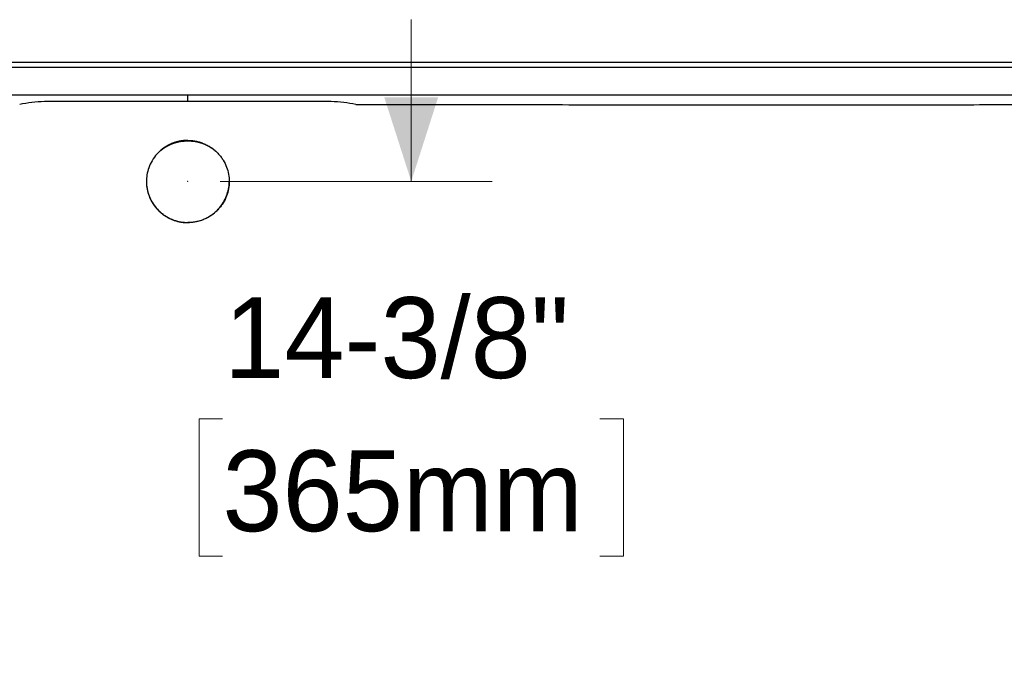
# Model space of a CAD drawing. Header units: inches. Extents: x 0.5 to 10.5, y 0.5 to 7.8.
# Tile 7 of 19: x 3.4 to 4.9, y 1.5 to 2.5. Entities that reach past the tile are written whole.
import ezdxf

# ---------------------------------------------------------------- set-up
doc = ezdxf.new("R2010")
doc.units = ezdxf.units.IN
doc.header["$MEASUREMENT"] = 0
doc.header["$PDSIZE"] = -1
doc.linetypes.add('SLD-Solid', pattern=[0])
doc.styles.add('SLDTEXTSTYLE0', font='txt')
doc.dimstyles.new('SLDDIMSTYLE2', dxfattribs={"dimtxt": 0.125, "dimasz": 0.13, "dimexe": 0, "dimexo": 0.0625, "dimgap": 0.03125, "dimtad": 0, "dimtih": 1, "dimtoh": 1, "dimdec": 6, "dimlfac": 16, "dimrnd": 1e-09, "dimzin": 12, "dimdsep": 46, "dimlunit": 5, "dimtxsty": 'SLDTEXTSTYLE0', "dimsah": 1, "dimcen": 0.09, "dimadec": 0, "dimazin": 3, "dimtfac": 1, "dimtdec": 0, "dimtmove": 0, "dimatfit": 0, "dimfxl": 1, "dimfrac": 2, "dimtolj": 1, "dimtzin": 12, "dimarcsym": 0})

# ---------------------------------------------------------------- blocks, each defined once
blk = doc.blocks.new('_D_6')
at = {"color": 7, "linetype": 'SLD-Solid', "lineweight": 18, "transparency": 16777216}
for p, q in [((4.0208, 2.283), (4.0208, 2.533)), ((3.7253, 2.283), (4.1458, 2.283)), ((3.7289, 1.9162), (3.6927, 1.9162)), ((3.6927, 1.9162), (3.6927, 1.7037)), ((4.3126, 1.9162), (4.3489, 1.9162)), ((4.3489, 1.9162), (4.3489, 1.7037)), ((3.6927, 1.7037), (3.7289, 1.7037)), ((4.3489, 1.7037), (4.3126, 1.7037)), ((3.8234, 1.3842), (4.1458, 1.3842)), ((4.0208, 1.3842), (4.0208, 1.1342))]:
    blk.add_line(p, q, dxfattribs=at)
for points in [[(4.0208, 2.283), (4.0624, 2.413), (3.9791, 2.413)], [(4.0208, 1.3842), (3.9791, 1.2542), (4.0624, 1.2542)]]:
    blk.add_solid(points, dxfattribs=at)
at = {"color": 7, "linetype": 'SLD-Solid', "lineweight": 18, "transparency": 16777216, "char_height": 0.125, "attachment_point": 1, "style": 'SLDTEXTSTYLE0'}
for s, insert in [('14-3/8"', (3.7317, 2.104)), ('365mm', (3.7289, 1.8673))]:
    blk.add_mtext(s, dxfattribs=dict(at, insert=insert))

msp = doc.modelspace()

# ---------------------------------------------------------------- linework, layer by layer
at = {"color": 7, "linetype": 'SLD-Solid', "lineweight": 25}
for p, q in [((1.63300393, 2.46716072), (5.71764959, 2.46716072)), ((1.63300393, 2.45977883), (5.71764959, 2.45977883)), ((1.63300393, 2.4167178), (5.71764959, 2.4167178)), ((3.67532676, 2.21923779), (3.67532676, 2.21954218))]:
    msp.add_line(p, q, dxfattribs=at)
msp.add_arc((3.67532676, 2.27616518), 0.06887397, 52.06131167, 127.93868833, dxfattribs=at)
for points, knots in [([(3.45381921, 2.40625609), (3.44723345, 2.40625535), (3.4406514, 2.40585299), (3.42776908, 2.40430652), (3.42147723, 2.40316423), (3.41542611, 2.40174932)], [0, 0, 0, 0, 0.5, 0.5, 1, 1, 1, 1]), ([(3.67532678, 2.40626851), (3.65677362, 2.40626851), (3.63822104, 2.40626826), (3.60118195, 2.4062672), (3.58270299, 2.40626642), (3.52733184, 2.40626331), (3.49051633, 2.40626018), (3.45381921, 2.40625609)], [0, 0, 0, 0, 0.25, 0.25, 0.5, 0.5, 1, 1, 1, 1]), ([(3.67532676, 2.4062686), (3.67532676, 2.40814319), (3.67532677, 2.41182686), (3.67532677, 2.41510694), (3.67532677, 2.4167178)], [0, 0, 0, 0, 0.5088923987, 1, 1, 1, 1]), ([(3.89683424, 2.40625603), (3.8600844, 2.40626011), (3.82321744, 2.40626325), (3.76776754, 2.4062664), (3.74925929, 2.4062672), (3.72609531, 2.40626785), (3.72145865, 2.40626797), (3.71219365, 2.40626817), (3.70758076, 2.40626825), (3.69839297, 2.40626838), (3.69381203, 2.40626843), (3.68460381, 2.40626849), (3.67997051, 2.40626851), (3.67532677, 2.40626851)], [0, 0, 0, 0, 0.5, 0.5, 0.75, 0.75, 0.8125, 0.8125, 0.875, 0.875, 0.9375, 0.9375, 1, 1, 1, 1]), ([(3.93522713, 2.40174933), (3.92917627, 2.40316417), (3.92288464, 2.40430643), (3.91000087, 2.40585305), (3.90341948, 2.4062553), (3.89683424, 2.40625603)], [0, 0, 0, 0, 0.5, 0.5, 1, 1, 1, 1]), ([(3.93522716, 2.40174936), (3.98907724, 2.40173362), (4.04266062, 2.40171322), (4.14915178, 2.40166504), (4.20205981, 2.40163723), (4.3070272, 2.40157818), (4.35908663, 2.40154686), (4.46212947, 2.40148832), (4.51311236, 2.401461), (4.61372835, 2.40142416), (4.6633633, 2.40141447), (4.76091184, 2.40143672), (4.80882357, 2.40146849), (4.90247617, 2.40161328), (4.94821887, 2.40172621), (5.03697494, 2.40209403), (5.0799868, 2.40234947), (5.16263826, 2.40307722), (5.20227695, 2.40355213), (5.25866496, 2.40446141), (5.27694901, 2.40479685), (5.3123954, 2.40552658), (5.32955753, 2.40592091), (5.36265891, 2.40675257), (5.37859801, 2.40718977), (5.4091539, 2.40808143), (5.42377053, 2.40853565), (5.45159806, 2.40943176), (5.46480819, 2.40987339), (5.48976145, 2.41071839), (5.50150477, 2.41112172), (5.52350259, 2.4118742), (5.53375727, 2.41222335), (5.55278683, 2.41286176), (5.56156225, 2.41315117), (5.58571962, 2.41393239), (5.59893363, 2.41433726), (5.61994078, 2.41496072), (5.62774118, 2.41518037), (5.63555759, 2.41539798), (5.63751399, 2.41545168), (5.64012977, 2.41552326), (5.64078923, 2.41554115), (5.64078924, 2.41554115)], [0, 0, 0, 0, 0.0625, 0.0625, 0.125, 0.125, 0.1875, 0.1875, 0.25, 0.25, 0.3125, 0.3125, 0.375, 0.375, 0.4375, 0.4375, 0.5, 0.5, 0.5625, 0.5625, 0.59375, 0.59375, 0.625, 0.625, 0.65625, 0.65625, 0.6875, 0.6875, 0.71875, 0.71875, 0.75, 0.75, 0.78125, 0.78125, 0.8125, 0.8125, 0.875, 0.875, 0.9375, 0.9375, 0.96875, 0.96875, 1, 1, 1, 1]), ([(3.67532676, 2.34636131), (3.67489636, 2.34635882), (3.67403189, 2.34635383), (3.6727302, 2.34631318), (3.67141855, 2.3462475), (3.67009754, 2.34615375), (3.66876779, 2.34603194), (3.66742993, 2.34588126), (3.66608463, 2.34570114), (3.66473261, 2.34549095), (3.66337458, 2.34525011), (3.6620113, 2.34497801), (3.66064356, 2.3446741), (3.65927217, 2.34433781), (3.65789798, 2.3439686), (3.65652186, 2.34356594), (3.65514472, 2.34312934), (3.65376748, 2.34265831), (3.65239111, 2.34215238), (3.65101659, 2.34161111), (3.64964493, 2.34103408), (3.64735611, 2.34000798), (3.64382951, 2.33822351), (3.63886873, 2.33518765), (3.63322318, 2.33089564), (3.62645585, 2.32432228), (3.6198709, 2.31535344), (3.61476487, 2.30442429), (3.61194455, 2.29353588), (3.61104983, 2.28269285), (3.61200686, 2.27164717), (3.61488864, 2.26108355), (3.61993193, 2.25030533), (3.62618179, 2.24164396), (3.6330566, 2.23492067), (3.63857612, 2.23065826), (3.64363281, 2.22751134), (3.64765563, 2.22545899), (3.65077486, 2.22409367), (3.65322324, 2.22313992), (3.65568551, 2.22229457), (3.65815666, 2.22155616), (3.66063181, 2.2209231), (3.66310628, 2.22039352), (3.66557559, 2.21996557), (3.66803545, 2.21963649), (3.67048178, 2.21940622), (3.67291072, 2.21926394), (3.67452414, 2.21924648), (3.67532676, 2.21923779)], [0, 0, 0, 0, 0.0064291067, 0.0129131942, 0.0194522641, 0.0260463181, 0.0326953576, 0.0393993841, 0.046158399, 0.0529724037, 0.0598413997, 0.0667653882, 0.0737443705, 0.0807783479, 0.0878673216, 0.0950112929, 0.1022102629, 0.1094642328, 0.1167732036, 0.1241371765, 0.1315561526, 0.1390301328, 0.1616601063, 0.1906510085, 0.2259999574, 0.2677034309, 0.3317793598, 0.3918575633, 0.4479360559, 0.5000131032, 0.5547214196, 0.613758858, 0.663471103, 0.732659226, 0.772438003, 0.8071566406, 0.8368129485, 0.8614050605, 0.8746153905, 0.8877035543, 0.9006695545, 0.9135133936, 0.9262350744, 0.9388345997, 0.9513119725, 0.9636671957, 0.9759002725, 0.9880112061, 1, 1, 1, 1]), ([(3.67532676, 2.34636131), (3.67575643, 2.34635886), (3.67661504, 2.34635397), (3.67790149, 2.34631429), (3.6791852, 2.34625092), (3.68046615, 2.34616155), (3.68174432, 2.34604679), (3.68301971, 2.34590649), (3.6842923, 2.34574068), (3.68556208, 2.34554935), (3.68682903, 2.34533251), (3.68809315, 2.34509013), (3.6911777, 2.34443504), (3.69602199, 2.34308348), (3.70233508, 2.34056222), (3.70826517, 2.33744417), (3.71367726, 2.33383683), (3.71862192, 2.3297724), (3.7230073, 2.32536875), (3.72689217, 2.32063298), (3.73130672, 2.31406076), (3.73556709, 2.3052864), (3.73862478, 2.29419829), (3.73964074, 2.28286538), (3.73862343, 2.27152284), (3.73555899, 2.26040875), (3.73128654, 2.25160503), (3.72685797, 2.24500778), (3.72296114, 2.24025427), (3.71856344, 2.23583526), (3.71361009, 2.23176098), (3.70819103, 2.22814663), (3.70226327, 2.2250278), (3.69595667, 2.22250732), (3.69077961, 2.22106252), (3.68699977, 2.22029199), (3.68468354, 2.21990728), (3.68235792, 2.2196077), (3.68002276, 2.21939529), (3.67767797, 2.21926234), (3.67611123, 2.21924598), (3.67532676, 2.21923779)], [0, 0, 0, 0, 0.0064175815, 0.0128241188, 0.019222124, 0.0256141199, 0.0320026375, 0.0383902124, 0.0447793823, 0.051172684, 0.0575726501, 0.0639818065, 0.0704026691, 0.1046901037, 0.1389834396, 0.1718749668, 0.2047756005, 0.2362163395, 0.2676509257, 0.2978353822, 0.3280029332, 0.3863907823, 0.4435084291, 0.5000076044, 0.5565445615, 0.6137411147, 0.6722274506, 0.7024632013, 0.7327103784, 0.7641805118, 0.7956703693, 0.8285479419, 0.8614475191, 0.8956451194, 0.9298670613, 0.9415827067, 0.9532659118, 0.9649329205, 0.9766000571, 0.9882836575, 1, 1, 1, 1]), ([(3.61144128, 2.28294607), (3.61141186, 2.28253357), (3.61112732, 2.27854458), (3.61231135, 2.27090015), (3.61516144, 2.26040551), (3.61996744, 2.25056803), (3.62625168, 2.24180747), (3.6337191, 2.23442285), (3.64276784, 2.22797045), (3.65317598, 2.22308328), (3.66444583, 2.2200589), (3.67182129, 2.21970865), (3.67532676, 2.21954218)], [0, 0, 0, 0, 0.0124677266, 0.1205665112, 0.2302639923, 0.3399582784, 0.4480480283, 0.5530683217, 0.6537987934, 0.7798115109, 0.8953471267, 1, 1, 1, 1]), ([(3.67532676, 2.21954218), (3.67883222, 2.21970865), (3.68620768, 2.2200589), (3.69747754, 2.22308328), (3.70788568, 2.22797045), (3.71693442, 2.23442285), (3.72440184, 2.24180747), (3.73068608, 2.25056803), (3.73549208, 2.26040551), (3.73834217, 2.27090015), (3.7395262, 2.27854458), (3.73924166, 2.28253357), (3.73921224, 2.28294607)], [0, 0, 0, 0, 0.1046528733, 0.2201884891, 0.3462012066, 0.4469316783, 0.5519519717, 0.6600417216, 0.7697360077, 0.8794334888, 0.9875322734, 1, 1, 1, 1])]:
    msp.add_open_spline(points, degree=3, knots=knots, dxfattribs=at)
at = {"color": 7, "linetype": 'SLD-Solid', "lineweight": 18}
msp.add_point((3.67532676, 2.28295174), dxfattribs=at)

# ---------------------------------------------------------------- dimensions: what is measured, and where the dimension line sits
dim = msp.add_linear_dim(base=(4.02077003, 1.38423749), p1=(3.67532676, 2.28295174), p2=(3.77335324, 1.38423749), angle=90, dimstyle='SLDDIMSTYLE2', dxfattribs=at)
dim.commit()
dim.dimension.update_dxf_attribs({"geometry": '_D_6', "text_midpoint": (4.02077003, 1.91673574), "dimtype": 160})

doc.saveas('drawing.dxf')
